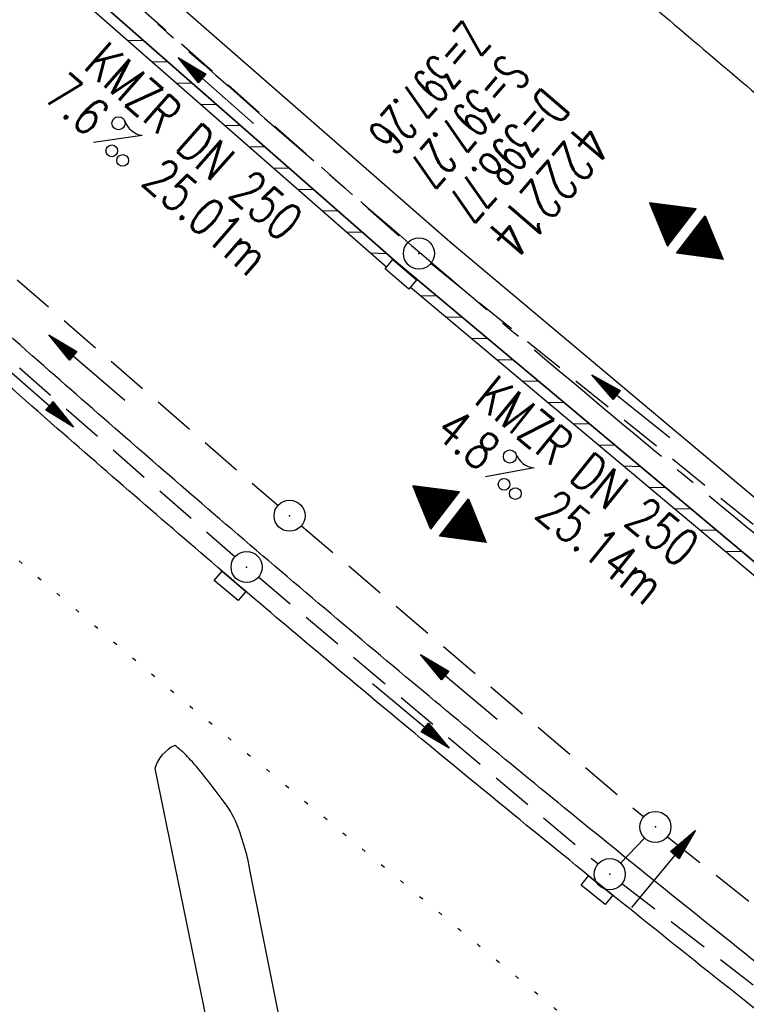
# Model space of a CAD drawing. Extents: x 450316 to 454644, y 428795 to 436505.
# Tile 175 of 256: x 451811 to 451846, y 434357 to 434404. Entities that reach past the tile are written whole.
import ezdxf
from ezdxf.enums import TextEntityAlignment as Align

# ---------------------------------------------------------------- set-up
doc = ezdxf.new("R2010")
doc.units = 0
doc.header["$LTSCALE"] = 2
doc.header["$MEASUREMENT"] = 0
for name, pattern in [('ACHSE', [5.5, 4, -0.5, 0.5, -0.5]), ('AUSGEZOGEN', [0]), ('GESTRICH-X2', [1.5, 1, -0.5]), ('PUNKTX2_STR', [0.6, 0.1, -0.5])]:
    doc.linetypes.add(name, pattern=pattern)
doc.layers.get('0').update_dxf_attribs({"linetype": 'CONTINUOUS'})
for name, color, linetype in [('ACHSETOP', 1, 'ACHSE'), ('FBR', 8, 'CONTINUOUS'), ('GEF', 1, 'AUSGEZOGEN'), ('KANAL', 7, 'GESTRICH-X2'), ('NUTZUNG', 8, 'PUNKTX2_STR'), ('PFEIL', 7, 'CONTINUOUS'), ('RINNE', 8, 'CONTINUOUS'), ('SCHACHTNR', 6, 'CONTINUOUS'), ('SCHSYMBOL', 7, 'CONTINUOUS'), ('TEXTO', 4, 'CONTINUOUS'), ('TEXTU', 4, 'CONTINUOUS')]:
    doc.layers.add(name, color=color, linetype=linetype)
doc.styles.add('ROMANS', font='romans.shx', dxfattribs={"width": 0.8})

# ---------------------------------------------------------------- blocks, each defined once
blk = doc.blocks.new('PFEIL2')
at = {"color": 0}
for p, q in [((0.88, 0.002), (-2.401, -0.012)), ((0.881, -0.271), (0.879, 0.276)), ((0.879, 0.276), (2.429, 0.009)), ((0.911, 0.27), (0.879, 0.265)), ((0.965, 0.261), (0.879, 0.246)), ((1.019, 0.252), (0.879, 0.228)), ((1.073, 0.242), (0.879, 0.209)), ((1.127, 0.233), (0.879, 0.191)), ((1.181, 0.224), (0.879, 0.172)), ((1.235, 0.214), (0.879, 0.154)), ((1.289, 0.205), (0.879, 0.135)), ((1.343, 0.196), (0.879, 0.117)), ((1.397, 0.187), (0.879, 0.098)), ((1.451, 0.177), (0.879, 0.08)), ((1.505, 0.168), (0.879, 0.061)), ((1.559, 0.159), (0.88, 0.043)), ((1.613, 0.149), (0.88, 0.024)), ((1.668, 0.14), (0.88, 0.006)), ((1.722, 0.131), (0.88, -0.013)), ((1.776, 0.121), (0.88, -0.031)), ((1.83, 0.112), (0.88, -0.05)), ((1.884, 0.103), (0.88, -0.068)), ((1.938, 0.094), (0.88, -0.087)), ((1.992, 0.084), (0.88, -0.105)), ((2.046, 0.075), (0.88, -0.124)), ((2.1, 0.066), (0.88, -0.142)), ((2.154, 0.056), (0.88, -0.161)), ((2.208, 0.047), (0.88, -0.179)), ((2.262, 0.038), (0.881, -0.198)), ((2.316, 0.029), (0.881, -0.216)), ((2.37, 0.019), (0.881, -0.235)), ((2.424, 0.01), (0.881, -0.253)), ((2.429, 0.009), (0.881, -0.271))]:
    blk.add_line(p, q, dxfattribs=at)
blk = doc.blocks.new('GST')
at = {"color": 0}
blk.add_circle((0, 0), 0.75, dxfattribs=at)
blk.add_point((0, 0), dxfattribs=at)
blk = doc.blocks.new('10')
blk.add_blockref('GST', (0, 0))
blk = doc.blocks.new('PROM')
blk.add_line((1.566, 1.817), (0.019, 0.015))
for centre, radius in [((0.317, 1.51), 0.317), ((0.943, 0.291), 0.283), ((1.645, 0.287), 0.283)]:
    blk.add_circle(centre, radius)
blk.add_arc((0.992, 2.682), 1.033, 239.1414, 303.3549)
blk = doc.blocks.new('*X34')
at = {"color": 0}
for p, q in [((377.173, 181.127), (378.171, 182.125)), ((377.185, 181.148), (378.168, 182.131)), ((377.197, 181.169), (378.164, 182.137)), ((377.209, 181.19), (378.161, 182.142)), ((377.221, 181.211), (378.158, 182.148)), ((377.233, 181.232), (378.155, 182.153)), ((377.245, 181.253), (378.151, 182.159)), ((377.257, 181.274), (378.148, 182.165)), ((377.269, 181.295), (378.145, 182.17)), ((377.281, 181.316), (378.142, 182.176)), ((377.293, 181.336), (378.138, 182.181)), ((377.305, 181.357), (378.135, 182.187)), ((377.318, 181.378), (378.132, 182.193)), ((377.33, 181.399), (378.129, 182.198)), ((377.342, 181.42), (378.126, 182.204)), ((377.354, 181.441), (378.122, 182.209)), ((377.366, 181.462), (378.119, 182.215)), ((377.378, 181.483), (378.116, 182.221)), ((377.39, 181.504), (378.113, 182.226)), ((377.402, 181.525), (378.109, 182.232)), ((377.414, 181.546), (378.106, 182.238)), ((377.426, 181.566), (378.103, 182.243)), ((377.438, 181.587), (378.1, 182.249)), ((377.45, 181.608), (378.096, 182.254)), ((377.462, 181.629), (378.093, 182.26)), ((377.474, 181.65), (378.09, 182.266)), ((377.487, 181.671), (378.087, 182.271)), ((377.499, 181.692), (378.083, 182.277)), ((377.511, 181.713), (378.08, 182.282)), ((377.523, 181.734), (378.077, 182.288)), ((377.535, 181.755), (378.074, 182.294)), ((377.547, 181.776), (378.071, 182.299)), ((377.559, 181.796), (378.067, 182.305)), ((377.571, 181.817), (378.064, 182.31)), ((377.583, 181.838), (378.061, 182.316)), ((377.595, 181.859), (378.058, 182.322)), ((377.607, 181.88), (378.054, 182.327)), ((377.619, 181.901), (378.051, 182.333)), ((377.631, 181.922), (378.048, 182.338)), ((377.644, 181.943), (378.045, 182.344)), ((377.656, 181.964), (378.041, 182.35)), ((377.668, 181.985), (378.038, 182.355)), ((377.68, 182.006), (378.035, 182.361)), ((377.692, 182.027), (378.032, 182.366)), ((377.704, 182.047), (378.028, 182.372)), ((377.716, 182.068), (378.025, 182.378)), ((377.728, 182.089), (378.022, 182.383)), ((377.74, 182.11), (378.019, 182.389)), ((377.752, 182.131), (378.016, 182.394)), ((377.764, 182.152), (378.012, 182.4)), ((377.776, 182.173), (378.009, 182.406)), ((377.788, 182.194), (378.006, 182.411)), ((377.8, 182.215), (378.003, 182.417)), ((377.813, 182.236), (377.999, 182.422)), ((377.825, 182.257), (377.996, 182.428)), ((377.837, 182.277), (377.993, 182.434)), ((377.849, 182.298), (377.99, 182.439)), ((377.861, 182.319), (377.986, 182.445)), ((377.873, 182.34), (377.983, 182.45)), ((377.885, 182.361), (377.98, 182.456)), ((377.897, 182.382), (377.977, 182.462)), ((377.909, 182.403), (377.973, 182.467)), ((377.921, 182.424), (377.97, 182.473)), ((377.933, 182.445), (377.967, 182.478)), ((377.945, 182.466), (377.964, 182.484)), ((377.107, 180.991), (378.197, 182.081)), ((377.112, 181.023), (378.187, 182.097)), ((377.116, 180.991), (378.2, 182.075)), ((377.124, 181.044), (378.184, 182.103)), ((377.125, 180.991), (378.203, 182.069)), ((377.133, 180.991), (378.206, 182.064)), ((377.136, 181.065), (378.181, 182.109)), ((377.142, 180.991), (378.21, 182.058)), ((377.148, 181.085), (378.177, 182.114)), ((377.151, 180.991), (378.213, 182.053)), ((377.16, 180.991), (378.216, 182.047)), ((377.161, 181.106), (378.174, 182.12)), ((377.169, 180.991), (378.219, 182.041)), ((377.178, 180.991), (378.223, 182.036)), ((377.186, 180.991), (378.226, 182.03)), ((377.195, 180.991), (378.229, 182.025)), ((377.204, 180.991), (378.232, 182.019)), ((377.213, 180.991), (378.236, 182.013)), ((377.222, 180.991), (378.239, 182.008)), ((377.231, 180.991), (378.242, 182.002)), ((377.239, 180.991), (378.245, 181.997)), ((377.248, 180.991), (378.248, 181.991)), ((377.257, 180.991), (378.252, 181.985)), ((377.266, 180.991), (378.255, 181.98)), ((377.275, 180.991), (378.258, 181.974)), ((377.284, 180.991), (378.261, 181.969)), ((377.292, 180.991), (378.265, 181.963)), ((377.301, 180.991), (378.268, 181.957)), ((377.31, 180.991), (378.271, 181.952)), ((377.319, 180.991), (378.274, 181.946)), ((377.328, 180.991), (378.278, 181.941)), ((377.337, 180.991), (378.281, 181.935)), ((377.346, 180.991), (378.284, 181.929)), ((377.354, 180.991), (378.287, 181.924)), ((377.363, 180.991), (378.291, 181.918)), ((377.372, 180.991), (378.294, 181.913)), ((377.381, 180.991), (378.297, 181.907)), ((377.39, 180.991), (378.3, 181.901)), ((377.399, 180.991), (378.303, 181.896)), ((377.407, 180.991), (378.307, 181.89)), ((377.416, 180.991), (378.31, 181.884)), ((377.425, 180.991), (378.313, 181.879)), ((377.434, 180.991), (378.316, 181.873)), ((377.443, 180.991), (378.32, 181.868)), ((377.452, 180.991), (378.323, 181.862)), ((377.46, 180.991), (378.326, 181.856)), ((377.469, 180.991), (378.329, 181.851)), ((377.478, 180.991), (378.333, 181.845)), ((377.487, 180.991), (378.336, 181.84)), ((377.496, 180.991), (378.339, 181.834)), ((377.505, 180.991), (378.342, 181.828)), ((377.513, 180.991), (378.346, 181.823)), ((377.522, 180.991), (378.349, 181.817)), ((377.531, 180.991), (378.352, 181.812)), ((377.54, 180.991), (378.355, 181.806)), ((377.549, 180.991), (378.358, 181.8)), ((377.558, 180.991), (378.362, 181.795)), ((377.566, 180.991), (378.365, 181.789)), ((377.575, 180.991), (378.368, 181.784)), ((377.584, 180.991), (378.371, 181.778)), ((377.593, 180.991), (378.375, 181.772)), ((377.602, 180.991), (378.378, 181.767)), ((377.611, 180.991), (378.381, 181.761)), ((377.62, 180.991), (378.384, 181.756)), ((377.628, 180.991), (378.388, 181.75)), ((377.637, 180.991), (378.391, 181.744)), ((377.646, 180.991), (378.394, 181.739)), ((377.655, 180.991), (378.397, 181.733)), ((377.664, 180.991), (378.401, 181.728)), ((377.673, 180.991), (378.404, 181.722)), ((377.681, 180.991), (378.407, 181.716)), ((377.69, 180.991), (378.41, 181.711)), ((377.699, 180.991), (378.413, 181.705)), ((377.708, 180.991), (378.417, 181.7)), ((377.717, 180.991), (378.42, 181.694)), ((377.726, 180.991), (378.423, 181.688)), ((377.734, 180.991), (378.426, 181.683)), ((377.743, 180.991), (378.43, 181.677)), ((377.752, 180.991), (378.433, 181.672)), ((377.761, 180.991), (378.436, 181.666)), ((377.77, 180.991), (378.439, 181.66)), ((377.779, 180.991), (378.443, 181.655)), ((377.787, 180.991), (378.446, 181.649)), ((377.796, 180.991), (378.449, 181.644)), ((377.805, 180.991), (378.452, 181.638)), ((377.814, 180.991), (378.456, 181.632)), ((377.823, 180.991), (378.459, 181.627)), ((377.832, 180.991), (378.462, 181.621)), ((377.84, 180.991), (378.465, 181.616)), ((377.849, 180.991), (378.468, 181.61)), ((377.858, 180.991), (378.472, 181.604)), ((377.867, 180.991), (378.475, 181.599)), ((377.876, 180.991), (378.478, 181.593)), ((377.885, 180.991), (378.481, 181.588)), ((377.894, 180.991), (378.485, 181.582)), ((377.902, 180.991), (378.488, 181.576)), ((377.911, 180.991), (378.491, 181.571)), ((377.92, 180.991), (378.494, 181.565)), ((377.929, 180.991), (378.498, 181.559)), ((377.938, 180.991), (378.501, 181.554)), ((377.947, 180.991), (378.504, 181.548)), ((377.955, 180.991), (378.507, 181.543)), ((377.964, 180.991), (378.511, 181.537)), ((377.973, 180.991), (378.514, 181.531)), ((377.982, 180.991), (378.517, 181.526)), ((377.991, 180.991), (378.52, 181.52)), ((378, 180.991), (378.523, 181.515)), ((378.008, 180.991), (378.527, 181.509)), ((378.017, 180.991), (378.53, 181.503)), ((378.026, 180.991), (378.533, 181.498)), ((378.035, 180.991), (378.536, 181.492)), ((378.044, 180.991), (378.54, 181.487)), ((378.053, 180.991), (378.543, 181.481)), ((378.061, 180.991), (378.546, 181.475)), ((378.07, 180.991), (378.549, 181.47)), ((378.079, 180.991), (378.553, 181.464)), ((378.088, 180.991), (378.556, 181.459)), ((378.097, 180.991), (378.559, 181.453)), ((378.106, 180.991), (378.562, 181.447)), ((378.114, 180.991), (378.565, 181.442)), ((378.123, 180.991), (378.569, 181.436)), ((378.132, 180.991), (378.572, 181.431)), ((378.141, 180.991), (378.575, 181.425)), ((378.15, 180.991), (378.578, 181.419)), ((378.159, 180.991), (378.582, 181.414)), ((378.168, 180.991), (378.585, 181.408)), ((378.176, 180.991), (378.588, 181.403)), ((378.185, 180.991), (378.591, 181.397)), ((378.194, 180.991), (378.595, 181.391)), ((378.203, 180.991), (378.598, 181.386)), ((378.212, 180.991), (378.601, 181.38)), ((378.221, 180.991), (378.604, 181.375)), ((378.229, 180.991), (378.608, 181.369)), ((378.238, 180.991), (378.611, 181.363)), ((378.247, 180.991), (378.614, 181.358)), ((378.256, 180.991), (378.617, 181.352)), ((378.265, 180.991), (378.62, 181.347)), ((378.274, 180.991), (378.624, 181.341)), ((378.282, 180.991), (378.627, 181.335)), ((378.291, 180.991), (378.63, 181.33)), ((378.3, 180.991), (378.633, 181.324)), ((378.309, 180.991), (378.637, 181.319)), ((378.318, 180.991), (378.64, 181.313)), ((378.327, 180.991), (378.643, 181.307)), ((378.335, 180.991), (378.646, 181.302)), ((378.344, 180.991), (378.65, 181.296)), ((378.353, 180.991), (378.653, 181.291)), ((378.362, 180.991), (378.656, 181.285)), ((378.371, 180.991), (378.659, 181.279)), ((378.38, 180.991), (378.663, 181.274)), ((378.388, 180.991), (378.666, 181.268)), ((378.397, 180.991), (378.669, 181.262)), ((378.406, 180.991), (378.672, 181.257)), ((378.415, 180.991), (378.675, 181.251)), ((378.424, 180.991), (378.679, 181.246)), ((378.433, 180.991), (378.682, 181.24)), ((378.442, 180.991), (378.685, 181.234)), ((378.45, 180.991), (378.688, 181.229)), ((378.459, 180.991), (378.692, 181.223)), ((378.468, 180.991), (378.695, 181.218)), ((378.477, 180.991), (378.698, 181.212)), ((378.486, 180.991), (378.701, 181.206)), ((378.495, 180.991), (378.705, 181.201)), ((378.503, 180.991), (378.708, 181.195)), ((378.512, 180.991), (378.711, 181.19)), ((378.521, 180.991), (378.714, 181.184)), ((378.53, 180.991), (378.718, 181.178)), ((378.539, 180.991), (378.721, 181.173)), ((378.548, 180.991), (378.724, 181.167)), ((378.556, 180.991), (378.727, 181.162)), ((378.565, 180.991), (378.73, 181.156)), ((378.574, 180.991), (378.734, 181.15)), ((378.583, 180.991), (378.737, 181.145)), ((378.592, 180.991), (378.74, 181.139)), ((378.601, 180.991), (378.743, 181.134)), ((378.609, 180.991), (378.747, 181.128)), ((378.618, 180.991), (378.75, 181.122)), ((378.627, 180.991), (378.753, 181.117)), ((378.636, 180.991), (378.756, 181.111)), ((378.645, 180.991), (378.76, 181.106)), ((378.654, 180.991), (378.763, 181.1)), ((378.662, 180.991), (378.766, 181.094)), ((378.671, 180.991), (378.769, 181.089)), ((378.68, 180.991), (378.773, 181.083)), ((378.689, 180.991), (378.776, 181.078)), ((378.698, 180.991), (378.779, 181.072)), ((378.707, 180.991), (378.782, 181.066)), ((378.716, 180.991), (378.785, 181.061)), ((378.724, 180.991), (378.789, 181.055)), ((378.733, 180.991), (378.792, 181.05)), ((378.742, 180.991), (378.795, 181.044)), ((378.751, 180.991), (378.798, 181.038)), ((378.76, 180.991), (378.802, 181.033)), ((378.769, 180.991), (378.805, 181.027)), ((378.777, 180.991), (378.808, 181.022)), ((378.786, 180.991), (378.811, 181.016)), ((378.795, 180.991), (378.815, 181.01)), ((378.804, 180.991), (378.818, 181.005)), ((378.813, 180.991), (378.821, 180.999)), ((377.099, 180.568), (377.108, 180.577)), ((377.102, 180.562), (377.117, 180.577)), ((377.106, 180.556), (377.126, 180.577)), ((377.109, 180.551), (377.135, 180.577)), ((377.112, 180.545), (377.144, 180.577)), ((377.115, 180.54), (377.153, 180.577)), ((377.119, 180.534), (377.161, 180.577)), ((377.122, 180.528), (377.17, 180.577)), ((377.125, 180.523), (377.179, 180.577)), ((377.128, 180.517), (377.188, 180.577)), ((377.131, 180.512), (377.197, 180.577)), ((377.135, 180.506), (377.206, 180.577)), ((377.138, 180.5), (377.214, 180.577)), ((377.141, 180.495), (377.223, 180.577)), ((377.144, 180.489), (377.232, 180.577)), ((377.148, 180.484), (377.241, 180.577)), ((377.151, 180.478), (377.25, 180.577)), ((377.154, 180.472), (377.259, 180.577)), ((377.157, 180.467), (377.267, 180.577)), ((377.161, 180.461), (377.276, 180.577)), ((377.164, 180.456), (377.285, 180.577)), ((377.167, 180.45), (377.294, 180.577)), ((377.17, 180.444), (377.303, 180.577)), ((377.174, 180.439), (377.312, 180.577)), ((377.177, 180.433), (377.32, 180.577)), ((377.18, 180.428), (377.329, 180.577)), ((377.183, 180.422), (377.338, 180.577)), ((377.186, 180.416), (377.347, 180.577)), ((377.19, 180.411), (377.356, 180.577)), ((377.193, 180.405), (377.365, 180.577)), ((377.196, 180.4), (377.373, 180.577)), ((377.199, 180.394), (377.382, 180.577)), ((377.203, 180.388), (377.391, 180.577)), ((377.206, 180.383), (377.4, 180.577)), ((377.209, 180.377), (377.409, 180.577)), ((377.212, 180.372), (377.418, 180.577)), ((377.216, 180.366), (377.427, 180.577)), ((377.219, 180.36), (377.435, 180.577)), ((377.222, 180.355), (377.444, 180.577)), ((377.225, 180.349), (377.453, 180.577)), ((377.229, 180.344), (377.462, 180.577)), ((377.232, 180.338), (377.471, 180.577)), ((377.235, 180.332), (377.48, 180.577)), ((377.238, 180.327), (377.488, 180.577)), ((377.241, 180.321), (377.497, 180.577)), ((377.245, 180.315), (377.506, 180.577)), ((377.248, 180.31), (377.515, 180.577)), ((377.251, 180.304), (377.524, 180.577)), ((377.254, 180.299), (377.533, 180.577)), ((377.258, 180.293), (377.541, 180.577)), ((377.261, 180.287), (377.55, 180.577)), ((377.264, 180.282), (377.559, 180.577)), ((377.267, 180.276), (377.568, 180.577)), ((377.271, 180.271), (377.577, 180.577)), ((377.274, 180.265), (377.586, 180.577)), ((377.277, 180.259), (377.594, 180.577)), ((377.28, 180.254), (377.603, 180.577)), ((377.284, 180.248), (377.612, 180.577)), ((377.287, 180.243), (377.621, 180.577)), ((377.29, 180.237), (377.63, 180.577)), ((377.293, 180.231), (377.639, 180.577)), ((377.296, 180.226), (377.647, 180.577)), ((377.3, 180.22), (377.656, 180.577)), ((377.303, 180.215), (377.665, 180.577)), ((377.306, 180.209), (377.674, 180.577)), ((377.309, 180.203), (377.683, 180.577)), ((377.313, 180.198), (377.692, 180.577)), ((377.316, 180.192), (377.701, 180.577)), ((377.319, 180.187), (377.709, 180.577)), ((377.322, 180.181), (377.718, 180.577)), ((377.326, 180.175), (377.727, 180.577)), ((377.329, 180.17), (377.736, 180.577)), ((377.332, 180.164), (377.745, 180.577)), ((377.335, 180.159), (377.754, 180.577)), ((377.339, 180.153), (377.762, 180.577)), ((377.342, 180.147), (377.771, 180.577)), ((377.345, 180.142), (377.78, 180.577)), ((377.348, 180.136), (377.789, 180.577)), ((377.351, 180.131), (377.798, 180.577)), ((377.355, 180.125), (377.807, 180.577)), ((377.358, 180.119), (377.815, 180.577)), ((377.361, 180.114), (377.824, 180.577)), ((377.364, 180.108), (377.833, 180.577)), ((377.368, 180.103), (377.842, 180.577)), ((377.371, 180.097), (377.851, 180.577)), ((377.374, 180.091), (377.86, 180.577)), ((377.377, 180.086), (377.868, 180.577)), ((377.381, 180.08), (377.877, 180.577)), ((377.384, 180.075), (377.886, 180.577)), ((377.387, 180.069), (377.895, 180.577)), ((377.39, 180.063), (377.904, 180.577)), ((377.394, 180.058), (377.913, 180.577)), ((377.397, 180.052), (377.921, 180.577)), ((377.4, 180.047), (377.93, 180.577)), ((377.403, 180.041), (377.939, 180.577)), ((377.406, 180.035), (377.948, 180.577)), ((377.41, 180.03), (377.957, 180.577)), ((377.413, 180.024), (377.966, 180.577)), ((377.416, 180.018), (377.975, 180.577)), ((377.419, 180.013), (377.983, 180.577)), ((377.423, 180.007), (377.992, 180.577)), ((377.426, 180.002), (378.001, 180.577)), ((377.429, 179.996), (378.01, 180.577)), ((377.432, 179.99), (378.019, 180.577)), ((377.436, 179.985), (378.028, 180.577)), ((377.439, 179.979), (378.036, 180.577)), ((377.442, 179.974), (378.045, 180.577)), ((377.445, 179.968), (378.054, 180.577)), ((377.449, 179.962), (378.063, 180.577)), ((377.452, 179.957), (378.072, 180.577)), ((377.455, 179.951), (378.081, 180.577)), ((377.458, 179.946), (378.089, 180.577)), ((377.461, 179.94), (378.098, 180.577)), ((377.465, 179.934), (378.107, 180.577)), ((377.468, 179.929), (378.116, 180.577)), ((377.471, 179.923), (378.125, 180.577)), ((377.474, 179.918), (378.134, 180.577)), ((377.478, 179.912), (378.142, 180.577)), ((377.481, 179.906), (378.151, 180.577)), ((377.484, 179.901), (378.16, 180.577)), ((377.487, 179.895), (378.169, 180.577)), ((377.491, 179.89), (378.178, 180.577)), ((377.494, 179.884), (378.187, 180.577)), ((377.497, 179.878), (378.196, 180.577)), ((377.5, 179.873), (378.204, 180.577)), ((377.504, 179.867), (378.213, 180.577)), ((377.507, 179.862), (378.222, 180.577)), ((377.51, 179.856), (378.231, 180.577)), ((377.513, 179.85), (378.24, 180.577)), ((377.516, 179.845), (378.249, 180.577)), ((377.52, 179.839), (378.257, 180.577)), ((377.523, 179.834), (378.266, 180.577)), ((377.526, 179.828), (378.275, 180.577)), ((377.529, 179.822), (378.284, 180.577)), ((377.533, 179.817), (378.293, 180.577)), ((377.536, 179.811), (378.302, 180.577)), ((377.539, 179.806), (378.31, 180.577)), ((377.542, 179.8), (378.319, 180.577)), ((377.546, 179.794), (378.328, 180.577)), ((377.549, 179.789), (378.337, 180.577)), ((377.552, 179.783), (378.346, 180.577)), ((377.555, 179.778), (378.355, 180.577)), ((377.559, 179.772), (378.363, 180.577)), ((377.562, 179.766), (378.372, 180.577)), ((377.565, 179.761), (378.381, 180.577)), ((377.568, 179.755), (378.39, 180.577)), ((377.571, 179.75), (378.399, 180.577)), ((377.575, 179.744), (378.408, 180.577)), ((377.578, 179.738), (378.416, 180.577)), ((377.581, 179.733), (378.425, 180.577)), ((377.584, 179.727), (378.434, 180.577)), ((377.588, 179.722), (378.443, 180.577)), ((377.591, 179.716), (378.452, 180.577)), ((377.594, 179.71), (378.461, 180.577)), ((377.597, 179.705), (378.47, 180.577)), ((377.601, 179.699), (378.478, 180.577)), ((377.604, 179.693), (378.487, 180.577)), ((377.607, 179.688), (378.496, 180.577)), ((377.61, 179.682), (378.505, 180.577)), ((377.614, 179.677), (378.514, 180.577)), ((377.617, 179.671), (378.523, 180.577)), ((377.62, 179.665), (378.531, 180.577)), ((377.623, 179.66), (378.54, 180.577)), ((377.626, 179.654), (378.549, 180.577)), ((377.63, 179.649), (378.558, 180.577)), ((377.633, 179.643), (378.567, 180.577)), ((377.636, 179.637), (378.576, 180.577)), ((377.639, 179.632), (378.584, 180.577)), ((377.643, 179.626), (378.593, 180.577)), ((377.646, 179.621), (378.602, 180.577)), ((377.649, 179.615), (378.611, 180.577)), ((377.652, 179.609), (378.62, 180.577)), ((377.656, 179.604), (378.629, 180.577)), ((377.659, 179.598), (378.637, 180.577)), ((377.662, 179.593), (378.646, 180.577)), ((377.665, 179.587), (378.655, 180.577)), ((377.669, 179.581), (378.664, 180.577)), ((377.672, 179.576), (378.673, 180.577)), ((377.675, 179.57), (378.682, 180.577)), ((377.678, 179.565), (378.69, 180.577)), ((377.681, 179.559), (378.699, 180.577)), ((377.685, 179.553), (378.708, 180.577)), ((377.688, 179.548), (378.717, 180.577)), ((377.691, 179.542), (378.726, 180.577)), ((377.694, 179.537), (378.735, 180.577)), ((377.698, 179.531), (378.744, 180.577)), ((377.701, 179.525), (378.752, 180.577)), ((377.704, 179.52), (378.761, 180.577)), ((377.707, 179.514), (378.77, 180.577)), ((377.711, 179.509), (378.779, 180.577)), ((377.714, 179.503), (378.788, 180.577)), ((377.717, 179.497), (378.797, 180.577)), ((377.72, 179.492), (378.805, 180.577)), ((377.724, 179.486), (378.814, 180.577)), ((377.733, 179.469), (378.806, 180.542)), ((377.736, 179.464), (378.794, 180.521)), ((377.74, 179.458), (378.781, 180.5)), ((377.743, 179.453), (378.769, 180.479)), ((377.746, 179.447), (378.757, 180.458)), ((377.749, 179.441), (378.745, 180.437)), ((377.753, 179.436), (378.733, 180.416)), ((377.756, 179.43), (378.721, 180.395)), ((377.759, 179.425), (378.709, 180.374)), ((377.762, 179.419), (378.697, 180.353)), ((377.766, 179.413), (378.685, 180.333)), ((377.769, 179.408), (378.673, 180.312)), ((377.772, 179.402), (378.661, 180.291)), ((377.775, 179.396), (378.649, 180.27)), ((377.779, 179.391), (378.637, 180.249)), ((377.782, 179.385), (378.624, 180.228)), ((377.785, 179.38), (378.612, 180.207)), ((377.788, 179.374), (378.6, 180.186)), ((377.791, 179.368), (378.588, 180.165)), ((377.795, 179.363), (378.576, 180.144)), ((377.798, 179.357), (378.564, 180.123)), ((377.801, 179.352), (378.552, 180.103)), ((377.804, 179.346), (378.54, 180.082)), ((377.808, 179.34), (378.528, 180.061)), ((377.811, 179.335), (378.516, 180.04)), ((377.814, 179.329), (378.504, 180.019)), ((377.817, 179.324), (378.492, 179.998)), ((377.821, 179.318), (378.48, 179.977)), ((377.824, 179.312), (378.468, 179.956)), ((377.827, 179.307), (378.455, 179.935)), ((377.83, 179.301), (378.443, 179.914)), ((377.834, 179.296), (378.431, 179.893)), ((377.837, 179.29), (378.419, 179.872)), ((377.84, 179.284), (378.407, 179.852)), ((377.843, 179.279), (378.395, 179.831)), ((377.846, 179.273), (378.383, 179.81)), ((377.85, 179.268), (378.371, 179.789)), ((377.853, 179.262), (378.359, 179.768)), ((377.856, 179.256), (378.347, 179.747)), ((377.859, 179.251), (378.335, 179.726)), ((377.863, 179.245), (378.323, 179.705)), ((377.866, 179.24), (378.311, 179.684)), ((377.869, 179.234), (378.298, 179.663)), ((377.872, 179.228), (378.286, 179.642)), ((377.876, 179.223), (378.274, 179.622)), ((377.879, 179.217), (378.262, 179.601)), ((377.882, 179.212), (378.25, 179.58)), ((377.885, 179.206), (378.238, 179.559)), ((377.889, 179.2), (378.226, 179.538)), ((377.892, 179.195), (378.214, 179.517)), ((377.895, 179.189), (378.202, 179.496)), ((377.898, 179.184), (378.19, 179.475)), ((377.901, 179.178), (378.178, 179.454)), ((377.905, 179.172), (378.166, 179.433)), ((377.908, 179.167), (378.154, 179.412)), ((377.911, 179.161), (378.142, 179.391)), ((377.914, 179.156), (378.129, 179.371)), ((377.918, 179.15), (378.117, 179.35)), ((377.921, 179.144), (378.105, 179.329)), ((377.924, 179.139), (378.093, 179.308)), ((377.927, 179.133), (378.081, 179.287)), ((377.931, 179.128), (378.069, 179.266)), ((377.934, 179.122), (378.057, 179.245)), ((377.937, 179.116), (378.045, 179.224)), ((377.94, 179.111), (378.033, 179.203)), ((377.944, 179.105), (378.021, 179.182)), ((377.947, 179.1), (378.009, 179.161)), ((377.95, 179.094), (377.997, 179.141)), ((377.953, 179.088), (377.985, 179.12)), ((377.956, 179.083), (377.972, 179.099))]:
    blk.add_line(p, q, dxfattribs=at)
blk = doc.blocks.new('HOCHP')
for points in [[(-0.012, 2.235), (-1.148, 0.268), (1.124, 0.268)], [(-0.012, -2.242), (-1.148, -0.275), (1.124, -0.275)]]:
    blk.add_lwpolyline(points, close=True)
at = {"xscale": 1.311372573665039, "yscale": 1.311372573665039, "zscale": 1.311372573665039}
blk.add_blockref('*X34', (-495.658, -237.078), dxfattribs=at)
blk = doc.blocks.new('30S')
at = {"color": 0}
for p, q in [((-0.751, -0.583), (-0.751, 0)), ((-0.751, 0), (0.751, 0)), ((0.751, 0), (0.751, -0.583)), ((0.751, -0.583), (-0.751, -0.583))]:
    blk.add_line(p, q, dxfattribs=at)
blk.add_point((0, 0), dxfattribs=at)

msp = doc.modelspace()

# ---------------------------------------------------------------- linework, layer by layer
msp.add_lwpolyline([(451829.231, 434392.425), (451830.373, 434391.447), (451829.994, 434391.005), (451828.852, 434391.983)], close=True)
at = {"layer": 'ACHSETOP', "flags": 128}
msp.add_lwpolyline([(451271.766, 435019.042, -0.000001), (451272.365, 435018.353, -0.000032), (451272.387, 435018.328), (451288.791, 434999.463, -0.000002), (451296.993, 434990.03, 0.000007), (451305.195, 434980.597, 0.000007), (451313.397, 434971.165, -0.000007), (451321.599, 434961.732, -0.000007), (451329.801, 434952.299, 0.000007), (451338.003, 434942.866, 0.000007), (451346.205, 434933.433, -0.000007), (451354.407, 434924.001, -0.000007), (451362.609, 434914.568, 0.000011), (451370.811, 434905.135, 0.000001), (451379.013, 434895.702, 0.000001), (451387.215, 434886.27), (451403.62, 434867.404), (451420.024, 434848.539), (451436.428, 434829.674, -0.000013), (451444.63, 434820.241, 0.000007), (451452.832, 434810.808, 0.000007), (451461.034, 434801.376, -0.000007), (451469.236, 434791.943, -0.000007), (451477.438, 434782.51, 0.000007), (451485.64, 434773.077, 0.000007), (451493.842, 434763.645, -0.000007), (451502.044, 434754.212, -0.000007), (451510.246, 434744.779, 0.000007), (451518.448, 434735.346, 0.000007), (451526.65, 434725.914, -0.000007), (451534.852, 434716.481, -0.000007), (451543.054, 434707.048, 0.000011), (451551.256, 434697.615, 0.000001), (451559.458, 434688.182, 0.000001), (451567.66, 434678.75), (451584.065, 434659.884, -0.000001), (451592.267, 434650.452, -0.000001), (451600.469, 434641.019, -0.000011), (451608.671, 434631.586, 0.000013), (451616.873, 434622.153), (451633.277, 434603.288), (451649.681, 434584.423, -0.000013), (451657.883, 434574.99, 0.000007), (451666.085, 434565.557, 0.000007), (451674.287, 434556.124, -0.000007), (451682.489, 434546.692, -0.000007), (451690.691, 434537.259, 0.000006), (451698.893, 434527.826), (451715.297, 434508.961, -0.000015), (451721.01, 434502.39, 0.000008), (451726.723, 434495.82, 0.000958), (451727.518, 434494.909, 0.000181), (451731.723, 434490.114, 0.003894), (451738.179, 434482.871, 0.00247), (451748.503, 434471.583, 0.003793), (451756.233, 434463.34, 0.003129), (451765.742, 434453.478, 0.00313), (451774.532, 434444.586, 0.003132), (451783.429, 434435.81, 0.003134), (451792.435, 434427.146, 0.003132), (451801.553, 434418.591, 0.003131), (451810.774, 434410.155, 0.00313), (451820.102, 434401.832, 0.003133), (451829.541, 434393.621, 0.003138), (451839.066, 434385.542, 0.003131), (451848.69, 434377.585, 0.003125), (451858.432, 434369.733, 0.003124), (451868.271, 434362.004, 0.00313), (451878.187, 434354.413, 0.003138), (451888.199, 434346.945, 0.003133), (451898.32, 434339.593, 0.003131), (451908.525, 434332.373, 0.003131), (451918.818, 434325.282, 0.003132), (451929.206, 434318.316, 0.003136), (451939.668, 434311.489, 0.00313), (451950.209, 434304.797, 0.003123), (451960.857, 434298.223, 0.003128), (451971.589, 434291.781, 0.003137), (451982.371, 434285.491, 0.003139), (451993.235, 434279.335, 0.003133), (452004.198, 434273.303, 0.003123), (452015.227, 434267.413, 0.003125), (452026.323, 434261.665, 0.003132), (452037.503, 434256.05, 0.003138), (452048.733, 434250.584, 0.003134), (452060.02, 434245.265, 0.003122), (452071.413, 434240.069, 0.003127), (452083.62, 434234.685, 0.003578), (452094.349, 434230.124, 0.002702), (452108.409, 434224.354, 0.004189), (452117.528, 434220.758, 0.00053), (452126.341, 434217.378, 0.001569), (452129.323, 434216.249, 0.000008), (452135.115, 434214.077, -0.000025), (452140.907, 434211.904), (452164.314, 434203.123, 0.000006), (452176.018, 434198.733, -0.000007), (452187.722, 434194.343), (452211.129, 434185.563), (452234.536, 434176.783, -0.000012), (452246.24, 434172.393, 0.000007), (452257.944, 434168.002, 0.000002), (452265.746, 434165.075, 0.000001), (452281.351, 434159.222, 0.000005), (452293.055, 434154.832, -0.000007), (452304.759, 434150.442, -0.000019), (452316.463, 434146.052, 0.000015), (452328.166, 434141.661, 0.000002), (452338.097, 434137.936, 0.000001), (452351.573, 434132.881, 0.000004), (452363.277, 434128.491, -0.000006), (452374.981, 434124.101, -0.00002), (452386.684, 434119.71, 0.00002), (452398.388, 434115.32, 0.000006), (452410.092, 434110.93, -0.000004), (452421.796, 434106.54, -0.000001), (452435.272, 434101.485, -0.000002), (452445.203, 434097.76, -0.000015), (452456.906, 434093.369, 0.000019), (452468.61, 434088.979, 0.000007), (452480.314, 434084.589, -0.000006), (452492.018, 434080.199, -0.000002), (452503.721, 434075.809, 0.000002), (452515.425, 434071.419, 0.000006), (452527.129, 434067.029, -0.000007), (452538.833, 434062.639, -0.000019), (452550.536, 434058.248, 0.000015), (452562.24, 434053.858, 0.000002), (452572.171, 434050.133, 0.000001), (452585.647, 434045.078, 0.000004), (452597.351, 434040.688, -0.000006), (452609.055, 434036.298, -0.00002), (452620.758, 434031.907, 0.00002), (452632.462, 434027.517, 0.000006), (452644.166, 434023.127, -0.000004), (452655.87, 434018.737, -0.000001), (452669.346, 434013.682, -0.000002), (452679.277, 434009.957, -0.000015), (452690.981, 434005.567, 0.000014), (452702.684, 434001.176, 0.000011), (452714.388, 433996.786, -0.000001), (452726.092, 433992.396, -0.000007), (452735.031, 433989.043, -0.000005), (452748.181, 433984.11, -0.000156), (452748.221, 433984.095, -0.000005), (452749.498, 433983.615, -0.004183), (452758.692, 433980.071, -0.002721), (452772.748, 433974.429, -0.005081), (452782.771, 433970.223, -0.003908), (452795.7, 433964.522, -0.003912), (452807.05, 433959.304, -0.003907), (452818.331, 433953.902, -0.003903), (452829.522, 433948.327, -0.003904), (452840.62, 433942.58, -0.003907), (452851.631, 433936.658, -0.003909), (452862.543, 433930.568, -0.003906), (452873.352, 433924.312, -0.003899), (452884.081, 433917.876, -0.003907), (452894.713, 433911.271, -0.003917), (452905.212, 433904.518, -0.003914), (452915.606, 433897.601, -0.003904), (452925.914, 433890.505, -0.003895), (452936.108, 433883.251, -0.003902), (452946.169, 433875.853, -0.003909), (452956.117, 433868.296, -0.003904), (452965.957, 433860.575, -0.003908), (452975.671, 433852.704, -0.00391), (452985.257, 433844.687, -0.003909), (452994.717, 433836.52, -0.003908), (453004.051, 433828.203, -0.003902), (453013.251, 433819.744, -0.003901), (453022.321, 433811.14, -0.003907), (453031.261, 433802.39, -0.003913), (453040.05, 433793.514, -0.003909), (453048.995, 433784.194, -0.00418), (453057.218, 433775.343, -0.003621), (453064.799, 433766.924, -0.003001), (453073.811, 433756.645, -0.003775), (453082.931, 433745.954, -0.004894), (453089.822, 433737.587, -0.004962), (453096.584, 433729.038, -0.003805), (453105.204, 433717.738, -0.003005), (453113.364, 433706.734, -0.003643), (453119.973, 433697.569, -0.004174), (453127.227, 433687.17, -0.004295), (453134.105, 433676.947, -0.003507), (453140.018, 433667.855, -0.002688), (453147.586, 433655.895, -0.003695), (453155.363, 433643.251, -0.00538), (453160.547, 433634.47, -0.005332), (453165.53, 433625.601, -0.003667), (453172.541, 433612.577, -0.002679), (453179.095, 433600.023, -0.003501), (453183.992, 433590.355, -0.004313), (453189.196, 433579.668, -0.003909), (453194.743, 433567.786, -0.003909), (453199.853, 433556.378, -0.003909), (453204.783, 433544.892, -0.003903), (453209.809, 433532.66, -0.004384), (453214.103, 433521.695, -0.003423), (453219.661, 433506.825, -0.005955), (453222.694, 433498.219, -0.000145), (453225.568, 433489.736, -0.000252), (453227.219, 433484.852, -0.000085), (453230.064, 433476.416, -0.000405), (453230.656, 433474.653, -0.003646), (453233.571, 433465.744, 0.00217), (453238.424, 433450.758, 0.000006), (453242.327, 433438.883, -0.000007), (453246.23, 433427.008, -0.000012), (453250.132, 433415.133, 0.000009), (453254.035, 433403.258, 0.003001), (453258.01, 433391.404, -0.003002), (453261.985, 433379.55, -0.003008), (453265.815, 433367.653, 0.003009), (453269.646, 433355.757, 0.00001), (453273.549, 433343.882, -0.000019), (453277.452, 433332.007), (453285.257, 433308.257, 0.000005), (453289.16, 433296.382, -0.000004), (453293.063, 433284.507, -0.000001), (453297.412, 433271.275, -0.000001), (453300.869, 433260.756, -0.00001), (453304.771, 433248.881, 0.000008), (453308.674, 433237.006, 0.000011), (453312.577, 433225.131, -0.000004), (453316.48, 433213.256, -0.000007), (453317.957, 433208.761, -0.000002), (453324.285, 433189.506, -0.00006), (453324.748, 433188.095, 0.000004), (453325.212, 433186.684, 0.001409), (453327.806, 433178.862, 0.000842), (453332.205, 433165.794, 0.002106), (453335.59, 433155.932, 0.001506), (453340.42, 433142.182, 0.001603), (453344.587, 433130.552, 0.001566), (453348.928, 433118.674, 0.00157), (453353.282, 433106.987, 0.001563), (453357.73, 433095.275, 0.001555), (453362.245, 433083.606, 0.001558), (453366.823, 433071.988, 0.001562), (453371.477, 433060.391, 0.001561), (453376.206, 433048.816, 0.001565), (453381.007, 433037.273, 0.001565), (453385.878, 433025.763, 0.001563), (453390.82, 433014.287, 0.001561), (453395.838, 433002.832, 0.001559), (453400.927, 432991.41, 0.00156), (453406.083, 432980.028, 0.001563), (453411.315, 432968.669, 0.001565), (453416.612, 432957.354, 0.001562), (453421.976, 432946.082, 0.001558), (453427.424, 432934.813, 0.001559), (453432.943, 432923.577, 0.001564), (453438.516, 432912.409, 0.001566), (453444.163, 432901.268, 0.001564), (453449.888, 432890.145, 0.001558), (453455.356, 432879.682, 0.001394), (453461.537, 432868.025, 0.001724), (453468.567, 432854.963, 0.002516), (453473.461, 432846.052, 0.001346), (453478.156, 432837.657, 0.000835), (453485.787, 432824.152, 0.000825), (453493.393, 432810.794, 0.001335), (453498.128, 432802.562, 0.002522), (453503.255, 432793.804, 0.001723), (453510.868, 432781.051, 0.001395), (453517.698, 432769.769, 0.001557), (453523.875, 432759.701, 0.001564), (453531.451, 432747.524, 0.002105), (453537.147, 432738.516, 0.001027), (453545.205, 432725.948, 0.001523), (453550.684, 432717.498, 0.000001), (453550.839, 432717.261, 0.000124), (453550.84, 432717.259, 0.000024), (453557.597, 432706.912, -0.000007), (453564.355, 432696.566, -0.000001), (453571.19, 432686.101, 0.000005), (453578.025, 432675.635, 0.000012), (453584.861, 432665.17, -0.000012), (453591.696, 432654.704, -0.000004), (453598.531, 432644.238, 0.000004), (453605.366, 432633.773, 0.000001), (453612.202, 432623.307, -0.000001), (453619.037, 432612.841, -0.000004), (453625.872, 432602.376, 0.000003), (453632.707, 432591.91), (453646.378, 432570.979, -0.000014), (453650.935, 432564.001, -0.000007), (453660.048, 432550.047, -0.002465), (453666.815, 432539.572, 0.002471), (453673.568, 432529.119, 0.002497), (453680.467, 432518.67, -0.002488), (453687.389, 432508.185, -0.000003), (453694.224, 432497.72, 0.000006), (453701.059, 432487.254), (453714.73, 432466.322, -0.000006), (453721.565, 432455.856, 0.000006), (453728.4, 432445.391, 0.000183), (453728.474, 432445.277, -0.000027), (453728.969, 432444.521, -0.003905), (453733.992, 432436.709, -0.002472), (453741.768, 432424.267, -0.005163), (453747.303, 432415.103, -0.003867), (453754.471, 432402.736, -0.003958), (453760.534, 432391.888, -0.003913), (453766.494, 432380.818, -0.003903), (453772.248, 432369.72, -0.003904), (453777.826, 432358.535, -0.003901), (453783.485, 432346.731, -0.004288), (453788.457, 432335.909, -0.003523), (453794.251, 432322.76, -0.004762), (453798.376, 432312.962, -0.001651), (453802.105, 432303.777, -0.002689), (453804.345, 432298.119, -0.001542), (453805.535, 432295.038, -0.000893), (453807.562, 432289.711, -0.005639), (453811.068, 432280.125, -0.003891), (453815.882, 432266.138, -0.00573), (453819.492, 432254.955, -0.005082), (453823.289, 432242.262, -0.004537), (453827.3, 432227.849, -0.006762), (453829.772, 432218.119, -0.001828), (453832.339, 432207.234, -0.002855), (453833.917, 432200.252, -0.000688), (453834.588, 432197.184, -0.000614), (453835.33, 432193.746, -0.005087), (453837.353, 432183.825, -0.003463), (453840.076, 432169.201, -0.004355), (453841.882, 432158.581, -0.003298), (453844.052, 432144.521, -0.003873), (453845.959, 432130.87, -0.004703), (453847.336, 432119.601, -0.004431), (453848.679, 432106.664, -0.004859), (453849.683, 432094.847, -0.001971), (453850.759, 432079.747, -0.003754), (453851.233, 432071.814, -0.000235), (453851.272, 432071.058, -0.000154), (453851.331, 432069.903, -0.005004), (453851.76, 432059.357, -0.003657), (453852.096, 432044.916, -0.006284), (453852.131, 432034.652, -0.00442), (453851.869, 432020.065, -0.004496), (453851.355, 432005.74, -0.005961), (453850.742, 431994.946, -0.004032), (453849.635, 431980.541, -0.005521), (453848.625, 431970.038, -0.000545), (453848.175, 431965.885, -0.00099), (453847.92, 431963.599, -0.002817), (453847.082, 431956.57, -0.001743), (453845.624, 431945.22, -0.004295), (453844.128, 431934.589, -0.003233), (453841.927, 431920.496, -0.003719), (453839.898, 431908.592, -0.003474), (453837.544, 431895.884, -0.003471), (453834.928, 431882.783, -0.003984), (453832.479, 431871.403, -0.002961), (453829.251, 431857.357, -0.00403), (453826.736, 431847.072, -0.001132), (453824.957, 431840.111, -0.001603), (453823.675, 431835.205, -0.002375), (453822.368, 431830.363, -0.001541), (453820.296, 431822.917, -0.005811), (453817.744, 431814.242, -0.003321), (453813.002, 431799.15, -0.004369), (453808.955, 431786.926, -0.004589), (453804.893, 431775.36, -0.004977), (453800.134, 431762.595, -0.00596), (453795.928, 431752.024, -0.002426), (453790.614, 431739.296, -0.004094), (453787.367, 431731.794, -0.000338), (453786.71, 431730.312, -0.000388), (453786.136, 431729.023, -0.004625), (453782.634, 431721.365, -0.002368), (453775.588, 431706.507, -0.004069), (453770.201, 431695.516, -0.003863), (453764.344, 431684.031, -0.004659), (453758.242, 431672.552, -0.005048), (453752.404, 431662.068, -0.002758), (453744.856, 431648.996, -0.004203), (453739.784, 431640.488, -0.000453), (453738.552, 431638.464, -0.00049), (453737.409, 431636.595, -0.004121), (453733.364, 431630.114, -0.00246), (453726.445, 431619.347, -0.006277), (453720.589, 431610.574, -0.004581), (453712.305, 431598.731, -0.005038), (453704.604, 431588.16, -0.005528), (453697.383, 431578.675, -0.004083), (453688.218, 431567.105, -0.005886), (453681.701, 431559.207, -0.001219), (453676.737, 431553.362, -0.002238), (453674.011, 431550.197, -0.001962), (453670.562, 431546.26, -0.001297), (453665.305, 431540.337, -0.004313), (453658.171, 431532.478, -0.003182), (453648.342, 431521.973, -0.004167), (453639.222, 431512.508, -0.00462), (453630.847, 431504.116, -0.002727), (453619.912, 431493.477, -0.004271), (453612.835, 431486.781, -0.000068), (453609.879, 431484.033, -0.000648), (453609.571, 431483.747, -0.000003), (453600.643, 431475.492, -0.000005), (453594.487, 431469.799), (453576.132, 431452.827), (453557.776, 431435.854), (453539.42, 431418.881), (453521.065, 431401.909, 0.000001), (453511.887, 431393.422, 0.000001), (453502.709, 431384.936, 0.000013), (453493.531, 431376.449, -0.000013), (453484.354, 431367.963, 0), (453475.176, 431359.477, 0), (453465.998, 431350.99), (453447.643, 431334.018, 0.000001), (453438.465, 431325.531, 0.000001), (453429.287, 431317.045, 0.000013), (453420.11, 431308.558, -0.000007), (453410.932, 431300.072, -0.000004), (453403.532, 431293.229, -0.000002), (453392.576, 431283.099, -0.00001), (453383.398, 431274.613, 0.000015), (453374.22, 431266.127, 0.000014), (453365.042, 431257.64, -0.000013), (453355.865, 431249.154, 0), (453343.628, 431237.839, -0.000001), (453337.509, 431232.181), (453319.154, 431215.209, 0.000001), (453309.976, 431206.722, 0.000001), (453300.798, 431198.236, 0.000013), (453291.621, 431189.749, -0.000013), (453282.443, 431181.263, -0.000001), (453273.265, 431172.777, -0.000001), (453264.087, 431164.29), (453245.732, 431147.318), (453227.376, 431130.345), (453209.02, 431113.372, 0.000014), (453199.843, 431104.885, -0.000009), (453190.665, 431096.399, -0.000019), (453181.487, 431087.913, 0.000019), (453172.309, 431079.427, 0.000009), (453163.132, 431070.941, -0.000008), (453153.954, 431062.454), (453135.598, 431045.481, 0.000009), (453134.861, 431044.799, 0.000002), (453130.417, 431040.69, 0.002804), (453126.112, 431036.664, 0.001372), (453117.381, 431028.361, 0.005333), (453110.158, 431021.305, 0.003613), (453099.686, 431010.703, 0.004216), (453091.364, 431002.01, 0.003913), (453082.552, 430992.499, 0.00391), (453074.199, 430983.197, 0.003911), (453065.996, 430973.768, 0.003912), (453057.937, 430964.207, 0.003915), (453050.034, 430954.528, 0.00391), (453042.286, 430944.729, 0.003905), (453034.682, 430934.798, 0.003908), (453027.235, 430924.75, 0.003912), (453019.954, 430914.598, 0.003918), (453012.829, 430904.328, 0.003918), (453005.866, 430893.947, 0.003907), (452999.072, 430883.467, 0.0039), (452992.431, 430872.865, 0.003908), (452985.952, 430862.152, 0.00392), (452979.661, 430851.374, 0.00392), (452973.542, 430840.502, 0.003904), (452967.571, 430829.493, 0.003903), (452961.774, 430818.394, 0.003916), (452956.17, 430807.245, 0.00392), (452950.739, 430796.004, 0.00391), (452945.472, 430784.651, 0.003904), (452940.385, 430773.223, 0.00391), (452935.485, 430761.733, 0.003913), (452930.764, 430750.166, 0.003909), (452926.22, 430738.514, 0.003913), (452921.858, 430726.792, 0.003918), (452917.686, 430715.017, 0.003913), (452913.698, 430703.178, 0.003909), (452909.892, 430691.264, 0.003904), (452906.273, 430679.293, 0.003908), (452902.844, 430667.279, 0.003914), (452899.604, 430655.212, 0.003911), (452896.55, 430643.086, 0.003914), (452893.686, 430630.913, 0.003917), (452891.016, 430618.707, 0.003911), (452890.732, 430617.306, 0.000237), (452886.248, 430594.167, 0.007575), (452884.76, 430585.792, 0.003906), (452882.249, 430569.49)], format="xyb", dxfattribs=at)
at = {"layer": 'FBR', "flags": 128}
for points in [[(450931.016, 435664.254, 0), (450939.285, 435645.95, 0.000057)], [(451603.01, 434662.96, 0.000001), (451617.472, 434646.366, 0.000004), (451625.68, 434636.948, -0.000005), (451633.887, 434627.531, -0.001388)], [(451702.592, 434548.491, -0.000002), (451714.328, 434534.995, -0.000013)], [(451637.46, 434574.009, -0.000002), (451625.436, 434587.823, -0.000008)], [(451719.617, 434528.912, 0.000006), (451731.034, 434515.782, 0.001158)], [(451910.724, 434311.422, -0.003504), (451900.616, 434318.331, -0.00333), (451890.08, 434325.746, -0.002417), (451881.03, 434332.272, -0.003041), (451873.894, 434337.537, -0.003386), (451863.61, 434345.331, -0.003073), (451852.392, 434354.063, -0.001651), (451845.375, 434359.633, -0.001869), (451839.207, 434364.599, -0.003681), (451830.127, 434372.078, -0.003454), (451820.565, 434380.186, -0.003011), (451812.13, 434387.528, -0.002672), (451802.719, 434395.909, -0.002271), (451792.959, 434404.775, -0.002864), (451785.295, 434411.883, -0.002663), (451778.423, 434418.398, -0.002285), (451770.491, 434426.07, -0.003012), (451762.872, 434433.596, -0.002525)], [(451814.08, 434429.319, 0.002471), (451821.936, 434422.128, 0.003279), (451831.922, 434413.197, 0.003676), (451840.939, 434405.355, 0.002946), (451848.407, 434399.032, 0.002706), (451856.617, 434392.239, 0.003009), (451865.91, 434384.727, 0.002959), (451875.451, 434377.201, 0.003288), (451885.177, 434369.724, 0.002855), (451896.483, 434361.252, 0.002943), (451908.245, 434352.649, 0.004011), (451916.963, 434346.457, 0.002717)]]:
    msp.add_lwpolyline(points, format="xyb", dxfattribs=at)
at = {"layer": 'FBR'}
for points in [[(451586.278, 434627.86, -0.000002), (451573.149, 434642.871, -0.000008)], [(451565.712, 434651.375, -0.000004), (451554.103, 434664.65, -0.000055)], [(452140.206, 434193.567, 0.000004), (452120.088, 434201.026, 0.00024)], [(451915.989, 434305.985, -0.00298), (451905.893, 434312.774, -0.003678), (451897.785, 434318.384, -0.002524), (451890.953, 434323.238, -0.001664), (451880.65, 434330.688, -0.002303), (451869.032, 434339.23, -0.002605), (451858.834, 434346.884, -0.004061), (451849.702, 434353.93, -0.003509), (451839.257, 434362.244, -0.003245), (451829.708, 434370.058, -0.003761), (451821.564, 434376.915, -0.002913), (451813.04, 434384.289, -0.002517), (451803.267, 434392.93, -0.002427), (451792.505, 434402.637, -0.003057), (451784.047, 434410.436, -0.002962), (451775.611, 434418.404, -0.002493), (451765.691, 434427.982, -0.002411), (451758.772, 434434.794, -0.001964)]]:
    msp.add_lwpolyline(points, format="xyb", dxfattribs=at)
msp.add_lwpolyline([(452057.398, 434245.287), (452033.931, 434256.634), (452021.722, 434262.91), (452008.734, 434269.68), (451987.232, 434281.45), (451966.466, 434293.595), (451941.612, 434309.038), (451918.214, 434324.371), (451898.128, 434338.41), (451886.628, 434346.733), (451867.04, 434361.568), (451849.981, 434375.065), (451829.408, 434392.308), (451813.834, 434405.957), (451794.949, 434423.293), (451781.867, 434435.881), (451764.451, 434453.277), (451749.058, 434469.364), (451734.135, 434485.792), (451716.938, 434505.407), (451699.149, 434525.901), (451685.669, 434541.344), (451664.015, 434566.261), (451648.765, 434583.85)], dxfattribs=at)
at = {"layer": 'FBR', "flags": 128}
msp.add_lwpolyline([(451657.072, 434577.992), (451672.819, 434559.839), (451688.76, 434541.583), (451720.372, 434505.223), (451737.226, 434486.017), (451756.05, 434465.579), (451776.155, 434444.86), (451795.676, 434425.947), (451815.05, 434408.083), (451831.988, 434393.278), (451848.219, 434379.663), (451866.537, 434365.124), (451887.455, 434349.138), (451903.482, 434337.587), (451924.973, 434322.807), (451946.153, 434309.036), (451967.093, 434296.108), (451987.583, 434284.113), (452010.568, 434271.469), (452030.249, 434261.222), (452052.79, 434250.199)], dxfattribs=at)
at = {"layer": 'FBR'}
msp.add_lwpolyline([(451818.706, 434369, 0.208559), (451817.741, 434367.882), (451821.613, 434349.045, 0.033436), (451821.953, 434347.358, 0.066789), (451822.289, 434346.561, 0.02378), (451823.724, 434344.371, 0.03544), (451824.854, 434343.025, 0.018055), (451825.217, 434342.676, 0.029921), (451825.456, 434342.487, 0.230393), (451826.169, 434343.727), (451822.351, 434362.913, 0.044887), (451821.766, 434365.035, 0.071096), (451821.097, 434366.258, 0.00915), (451819.885, 434367.817, 0.021485), (451819.329, 434368.448, 0.020163), (451819.007, 434368.758, 0.023324)], format="xyb", close=True, dxfattribs=at)
at = {"layer": 'KANAL'}
for p, q in [((451812.281, 434408.781), (451829.938, 434393.219)), ((451806.563, 434395.375), (451823.688, 434380.563)), ((451804.438, 434393.125), (451821.625, 434378.094)), ((451831.063, 434392.25), (451849.438, 434377.375)), ((451824.813, 434379.594), (451841.313, 434365.563)), ((451822.75, 434377.125), (451839.125, 434363.281)), ((451842.469, 434364.594), (451861.063, 434349.906)), ((451840.281, 434362.344), (451858.781, 434348.063))]:
    msp.add_line(p, q, dxfattribs=at)
at = {"layer": 'KANAL', "flags": 128}
msp.add_lwpolyline([(451840.211, 434363.328), (451841.369, 434364.527)], dxfattribs=at)
at = {"layer": 'NUTZUNG', "flags": 128}
msp.add_lwpolyline([(451797.671, 434389.776, 0.003112), (451811.689, 434377.483, 0.005332), (451819.992, 434370.446, 0.00012), (451836.466, 434356.79, 0.003215), (451837.086, 434356.283, 0.004288), (451846.128, 434349.113, 0.003217), (451858.321, 434339.738, 0.002781), (451867.279, 434333.02, 0.00214), (451879.004, 434324.406, 0.00464), (451893.867, 434313.794, 0.00465), (451908.892, 434303.482, 0.004528), (451922.409, 434294.566, 0.004005), (451937.858, 434284.749, 0.002977), (451939.657, 434283.641, 0.000229), (451963.111, 434269.4, 0.007732), (451971.108, 434264.717, 0.003861), (451987.337, 434255.712)], format="xyb", dxfattribs=at)
at = {"layer": 'RINNE'}
for p, q in [((451816.442, 434403.006), (451817.221, 434402.989)), ((451817.613, 434401.98), (451818.391, 434401.963)), ((451818.784, 434400.954), (451819.562, 434400.937)), ((451819.955, 434399.928), (451820.733, 434399.911)), ((451821.125, 434398.902), (451821.904, 434398.885)), ((451822.296, 434397.876), (451823.074, 434397.859)), ((451823.467, 434396.85), (451824.245, 434396.833)), ((451824.638, 434395.824), (451825.416, 434395.807)), ((451825.809, 434394.798), (451826.587, 434394.781)), ((451826.979, 434393.772), (451827.757, 434393.755)), ((451828.15, 434392.746), (451828.928, 434392.728)), ((451830.558, 434390.692), (451831.357, 434390.674)), ((451831.783, 434389.665), (451832.583, 434389.647)), ((451833.009, 434388.638), (451833.808, 434388.62)), ((451834.235, 434387.61), (451835.034, 434387.593)), ((451835.46, 434386.583), (451836.26, 434386.565)), ((451836.686, 434385.556), (451837.485, 434385.538)), ((451837.912, 434384.528), (451838.711, 434384.511)), ((451839.137, 434383.501), (451839.937, 434383.484)), ((451840.363, 434382.474), (451841.162, 434382.456)), ((451841.588, 434381.447), (451842.388, 434381.429)), ((451842.814, 434380.419), (451843.614, 434380.402)), ((451844.04, 434379.392), (451844.839, 434379.375)), ((451845.265, 434378.365), (451846.065, 434378.347))]:
    msp.add_line(p, q, dxfattribs=at)
for points in [[(451749.058, 434469.364), (451764.451, 434453.277), (451781.867, 434435.881), (451794.949, 434423.293), (451813.834, 434405.957), (451829.408, 434392.308), (451849.981, 434375.065)], [(451811.266, 434407.636), (451813.5, 434405.585), (451828.932, 434392.061)], [(451830.081, 434391.092), (451848.214, 434375.893)]]:
    msp.add_lwpolyline(points, dxfattribs=at)

# ---------------------------------------------------------------- block references
at = {"rotation": 319.4131000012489}
msp.add_blockref('GST', (451830.488, 434392.719), dxfattribs=at)
at = {"layer": 'GEF', "rotation": 52.33652719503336}
for p in [(451843.39, 434393.815), (451831.966, 434380.167)]:
    msp.add_blockref('HOCHP', p, dxfattribs=at)
at = {"layer": 'PFEIL'}
for p, rotation in [((451820.702, 434400.575), 138.5902), ((451814.47, 434387.217), 139.1131), ((451811.997, 434385.944), 318.7702), ((451840.712, 434385.344), 140.9941), ((451832.421, 434371.809), 139.612), ((451830.09, 434370.422), 319.7777), ((451842.267, 434363.034), 50.0452395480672)]:
    msp.add_blockref('PFEIL2', p, dxfattribs=dict(at, rotation=rotation))
at = {"layer": 'SCHSYMBOL'}
for name, p, rotation in [('10', (451824.247, 434380.075), 319.6105), ('10', (451822.175, 434377.602), 319.6119), ('30S', (451821.564, 434376.915), 319.6253827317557), ('30S', (451821.564, 434376.915), 319.6253827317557), ('10', (451841.89, 434365.066), 320.9221), ('10', (451839.69, 434362.789), 320.9067), ('30S', (451839.257, 434362.244), 321.1457770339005), ('30S', (451839.257, 434362.244), 321.1457770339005)]:
    msp.add_blockref(name, p, dxfattribs=dict(at, rotation=rotation))
at = {"layer": 'TEXTU'}
for p, rotation in [((451814.765, 434398.07), 318.9872524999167), ((451833.678, 434381.955), 320.9941)]:
    msp.add_blockref('PROM', p, dxfattribs=dict(at, rotation=rotation))

# ---------------------------------------------------------------- texts
at = {"layer": 'SCHACHTNR', "style": 'ROMANS'}
for s, height, width, p in [('Z=397.26', 1.8, 0.6, (451832.656, 434404.031)), ('S=397.27', 1.8, 0.6, (451834.563, 434402.406)), ('D=398.77', 1.8, 0.6, (451836.469, 434400.781)), ('422214', 2, 0.7, (451838.375, 434399.156))]:
    msp.add_text(s, height=height, rotation=229.4131, dxfattribs=dict(at, width=width)).set_placement(p)
at = {"layer": 'TEXTO', "style": 'ROMANS', "width": 0.75}
for rotation, p in [(318.5902, (451819.042, 434397.448)), (320.9941, (451838.044, 434381.533))]:
    msp.add_text('KMZR DN 250', height=1.8, rotation=rotation, dxfattribs=at).set_placement(p, align=Align.CENTER)
at = {"layer": 'TEXTU', "style": 'ROMANS', "width": 0.75}
for s, rotation, p in [('7.6', 318.9873, (451812.318, 434400.185)), ('25.01m', 318.9873, (451817.035, 434396.093)), ('4.8', 320.9941, (451831.161, 434383.989)), ('25.14m', 320.9941, (451836.005, 434380.051))]:
    msp.add_text(s, height=1.8, rotation=rotation, dxfattribs=at).set_placement(p)

doc.saveas('drawing.dxf')
